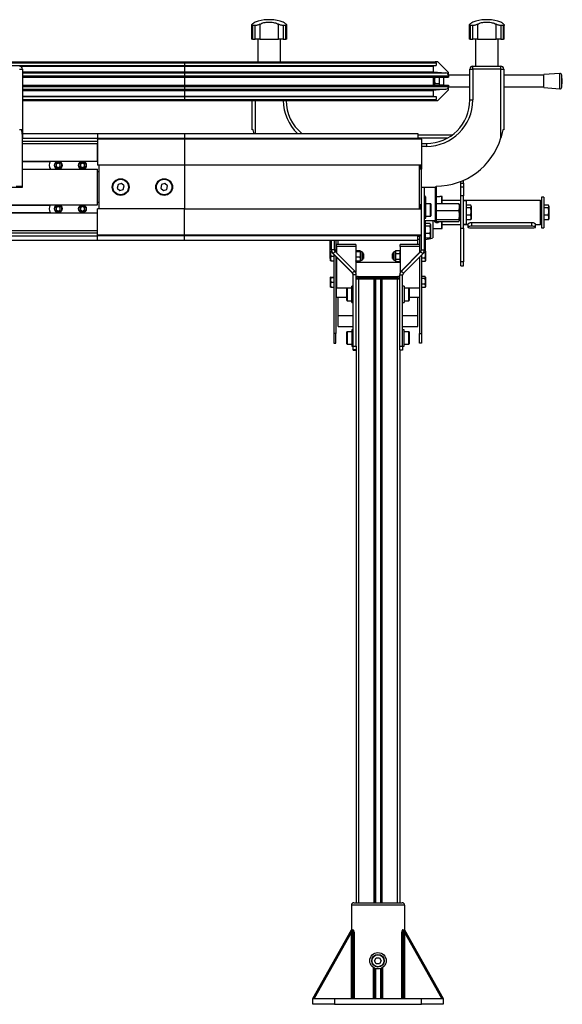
# Model space of a CAD drawing. Header units: millimetres. Extents: x 0 to 420, y 0 to 297.
# Tile 13 of 14: x 261 to 289, y 196 to 247. Entities that reach past the tile are written whole.
import ezdxf

# ---------------------------------------------------------------- set-up
doc = ezdxf.new("R2010")
doc.units = ezdxf.units.MM

msp = doc.modelspace()

# ---------------------------------------------------------------- linework, layer by layer
at = {"color": 7, "linetype": 'Continuous', "lineweight": 25}
for p, q in [((273.56579, 247.36829), (273.56579, 247.36658)), ((273.74107, 247.36829), (273.56579, 247.36829)), ((273.74107, 247.36658), (273.56579, 247.36658)), ((273.74107, 247.36658), (273.74107, 247.36829)), ((284.81579, 247.36829), (284.81579, 247.36658)), ((284.99107, 247.36829), (284.81579, 247.36829)), ((284.99107, 247.36658), (284.81579, 247.36658)), ((284.99107, 247.36658), (284.99107, 247.36829)), ((272.74718, 247.08979), (272.74718, 246.36829)), ((272.92691, 247.06685), (272.79448, 247.06685)), ((272.79448, 247.06685), (272.79448, 246.36829)), ((272.92691, 246.36829), (272.92691, 247.06685)), ((273.16721, 247.13442), (273.16721, 246.36829)), ((274.13965, 246.36829), (274.13965, 247.13442)), ((274.51238, 247.06685), (274.37994, 247.06685)), ((274.37994, 247.06685), (274.37994, 246.36829)), ((274.51238, 246.36829), (274.51238, 247.06685)), ((274.55968, 246.36829), (274.55968, 247.09019)), ((283.99718, 247.08979), (283.99718, 246.36829)), ((284.17691, 247.06685), (284.04448, 247.06685)), ((284.04448, 247.06685), (284.04448, 246.36829)), ((284.17691, 246.36829), (284.17691, 247.06685)), ((284.41721, 247.13442), (284.41721, 246.36829)), ((285.38965, 246.36829), (285.38965, 247.13442)), ((285.76238, 247.06685), (285.62994, 247.06685)), ((285.62994, 247.06685), (285.62994, 246.36829)), ((285.76238, 246.36829), (285.76238, 247.06685)), ((285.80968, 246.36829), (285.80968, 247.09019)), ((272.79448, 246.36829), (272.74718, 246.36829)), ((272.79448, 246.36829), (272.92691, 246.36829)), ((273.16721, 246.36829), (272.92691, 246.36829)), ((273.07135, 246.36829), (273.07135, 245.19329)), ((273.16721, 246.36829), (274.13965, 246.36829)), ((274.37994, 246.36829), (274.13965, 246.36829)), ((274.23551, 245.19329), (274.23551, 246.36829)), ((274.37994, 246.36829), (274.51238, 246.36829)), ((274.55968, 246.36829), (274.51238, 246.36829)), ((284.04448, 246.36829), (283.99718, 246.36829)), ((284.04448, 246.36829), (284.17691, 246.36829)), ((284.41721, 246.36829), (284.17691, 246.36829)), ((284.32135, 246.36829), (284.32135, 244.96829)), ((284.41721, 246.36829), (285.38965, 246.36829)), ((285.62994, 246.36829), (285.38965, 246.36829)), ((285.48551, 244.96829), (285.48551, 246.36829)), ((285.62994, 246.36829), (285.76238, 246.36829)), ((285.80968, 246.36829), (285.76238, 246.36829)), ((260.36051, 245.19329), (269.27843, 245.19329)), ((260.36051, 245.14329), (269.27843, 245.14329)), ((260.36051, 244.99329), (269.27843, 244.99329)), ((260.75343, 244.81829), (260.90343, 244.81829)), ((260.76567, 244.96779), (269.27843, 244.96779)), ((260.90343, 244.81829), (260.90343, 241.25464)), ((269.27843, 245.19329), (269.27843, 245.14329)), ((269.27843, 245.19329), (282.22843, 245.19329)), ((269.27843, 245.14329), (269.27843, 244.99329)), ((269.27843, 245.14329), (282.27843, 245.14329)), ((269.27843, 244.99329), (269.27843, 244.96779)), ((269.27843, 244.99329), (282.27843, 244.99329)), ((269.27843, 244.96779), (282.12843, 244.96779)), ((269.27843, 244.96779), (269.27843, 244.67328)), ((282.27843, 244.99329), (282.12843, 244.96779)), ((282.12843, 244.96779), (282.12843, 244.67328)), ((282.22843, 245.19329), (282.27843, 245.14329)), ((282.35772, 245.19329), (282.22843, 245.19329)), ((282.27843, 245.14329), (282.27843, 244.99329)), ((282.91378, 244.65794), (282.39307, 245.17865)), ((284.02843, 243.21829), (284.02843, 244.81829)), ((284.02843, 244.81829), (284.17843, 244.81829)), ((284.17843, 244.81829), (284.17843, 244.96829)), ((284.17843, 244.96829), (285.62843, 244.96829)), ((284.17843, 244.81829), (284.17843, 243.21829)), ((285.62843, 244.81829), (284.17843, 244.81829)), ((285.62843, 244.81829), (285.62843, 244.96829)), ((285.62843, 241.25464), (285.62843, 244.81829)), ((285.62843, 244.81829), (285.77843, 244.81829)), ((285.77843, 244.81829), (285.77843, 241.6788)), ((260.90343, 244.67328), (269.27843, 244.67328)), ((260.90343, 244.61527), (269.27843, 244.61527)), ((260.90343, 244.46584), (269.27843, 244.46584)), ((260.90343, 244.39829), (269.27843, 244.39829)), ((269.27843, 244.67328), (269.27843, 244.61527)), ((269.27843, 244.67328), (282.12843, 244.67328)), ((269.27843, 244.61527), (269.27843, 244.46584)), ((269.27843, 244.61527), (282.7915, 244.61527)), ((269.27843, 244.46584), (269.27843, 244.39829)), ((269.27843, 244.46584), (282.92843, 244.46584)), ((269.27843, 244.39829), (282.92843, 244.39829)), ((269.27843, 244.39829), (269.27843, 243.98829)), ((282.12843, 244.67328), (282.7915, 244.61527)), ((282.12843, 244.39829), (282.12843, 243.98829)), ((282.17843, 244.39829), (282.17843, 244.26329)), ((282.21409, 244.41556), (282.19676, 244.23997)), ((282.19676, 244.23997), (282.19676, 244.39829)), ((282.46343, 244.06438), (282.46343, 244.39829)), ((282.67843, 244.39329), (282.46343, 244.39329)), ((282.64843, 244.39329), (282.64843, 244.39829)), ((282.67843, 243.98829), (282.67843, 244.39829)), ((282.92843, 244.49329), (282.92843, 244.62258)), ((284.02843, 244.49329), (282.92843, 244.49329)), ((282.92843, 244.49329), (282.92843, 244.46584)), ((282.92843, 244.46584), (282.92843, 244.39829)), ((287.85638, 244.49329), (285.77843, 244.49329)), ((288.67558, 244.59329), (287.85638, 244.53079)), ((287.85638, 243.85579), (287.85638, 244.53079)), ((288.67558, 243.79329), (288.67558, 244.59329)), ((288.80638, 244.19329), (288.78289, 244.50119)), ((288.78289, 243.8854), (288.78289, 244.50119)), ((260.90343, 243.98829), (269.27843, 243.98829)), ((260.90343, 243.92074), (269.27843, 243.92074)), ((260.90343, 243.77131), (269.27843, 243.77131)), ((269.27843, 243.98829), (269.27843, 243.92074)), ((269.27843, 243.98829), (282.92843, 243.98829)), ((269.27843, 243.92074), (269.27843, 243.77131)), ((269.27843, 243.92074), (282.92843, 243.92074)), ((269.27843, 243.77131), (282.7915, 243.77131)), ((269.27843, 243.77131), (269.27843, 243.7133)), ((282.17843, 244.26329), (282.12843, 244.26329)), ((282.12843, 244.13829), (282.17843, 244.13829)), ((282.7915, 243.77131), (282.12843, 243.7133)), ((282.19676, 244.26329), (282.17843, 244.26329)), ((282.19676, 244.13829), (282.17843, 244.13829)), ((282.17843, 244.13829), (282.17843, 243.98829)), ((282.19676, 244.23997), (282.21409, 244.06438)), ((282.19676, 243.98829), (282.19676, 244.23997)), ((282.21409, 244.06438), (282.46343, 244.06438)), ((282.46343, 243.98829), (282.46343, 244.06438)), ((282.46343, 243.99329), (282.67843, 243.99329)), ((282.64843, 243.98829), (282.64843, 243.99329)), ((282.92843, 243.98829), (282.92843, 243.92074)), ((282.92843, 243.92074), (282.92843, 243.89329)), ((282.92843, 243.89329), (284.02843, 243.89329)), ((282.92843, 243.764), (282.92843, 243.89329)), ((285.77843, 243.89329), (287.85638, 243.89329)), ((287.85638, 243.85579), (288.67558, 243.79329)), ((288.78289, 243.8854), (288.80638, 244.19329)), ((260.90343, 243.7133), (269.27843, 243.7133)), ((260.90343, 243.41879), (269.27843, 243.41879)), ((260.90343, 243.39329), (269.27843, 243.39329)), ((269.27843, 243.7133), (282.12843, 243.7133)), ((269.27843, 243.7133), (269.27843, 243.41879)), ((269.27843, 243.41879), (269.27843, 243.39329)), ((269.27843, 243.41879), (282.12843, 243.41879)), ((269.27843, 243.39329), (269.27843, 243.24329)), ((269.27843, 243.39329), (282.27843, 243.39329)), ((282.12843, 243.7133), (282.12843, 243.41879)), ((282.12843, 243.41879), (282.27843, 243.39329)), ((282.27843, 243.39329), (282.27843, 243.24329)), ((282.39307, 243.20794), (282.91378, 243.72865)), ((260.90343, 243.24329), (269.27843, 243.24329)), ((260.90343, 243.19329), (269.27843, 243.19329)), ((269.27843, 243.24329), (269.27843, 243.19329)), ((269.27843, 243.24329), (282.27843, 243.24329)), ((269.27843, 243.19329), (282.22843, 243.19329)), ((272.77843, 241.6788), (272.77843, 243.19329)), ((272.92843, 243.19329), (272.92843, 241.48329)), ((282.27843, 243.24329), (282.22843, 243.19329)), ((282.22843, 243.19329), (282.35772, 243.19329)), ((284.02843, 243.21829), (284.17843, 243.21829)), ((260.86523, 241.6788), (260.75343, 241.6788)), ((260.90343, 241.48329), (264.77843, 241.48329)), ((260.90343, 238.76829), (260.90343, 241.25464)), ((260.90343, 241.24329), (264.77843, 241.24329)), ((264.77843, 241.48329), (264.77843, 241.24329)), ((264.77843, 241.48329), (269.27843, 241.48329)), ((264.77843, 241.24329), (269.27843, 241.24329)), ((264.77843, 241.19329), (264.77843, 241.24329)), ((269.27843, 241.48329), (269.27843, 241.24329)), ((269.27843, 241.48329), (281.34093, 241.48329)), ((269.27843, 241.19329), (269.27843, 241.24329)), ((269.27843, 241.24329), (281.47843, 241.24329)), ((272.82843, 241.6788), (272.77843, 241.6788)), ((281.34093, 241.48329), (281.34093, 241.24329)), ((283.10865, 241.40363), (281.34093, 241.40363)), ((282.87075, 241.25123), (281.34093, 241.25123)), ((281.52843, 241.19329), (281.47843, 241.24329)), ((285.77843, 241.6788), (285.72843, 241.6788)), ((260.90343, 241.09329), (264.77843, 241.09329)), ((260.90343, 240.96829), (264.77843, 240.96829)), ((269.27843, 241.19329), (264.77843, 241.19329)), ((264.77843, 241.19329), (264.77843, 239.84329)), ((264.77843, 240.05079), (264.77843, 240.96829)), ((269.27843, 241.19329), (269.27843, 239.84329)), ((281.52843, 241.19329), (269.27843, 241.19329)), ((281.52843, 241.19329), (281.52843, 239.84329)), ((281.52843, 240.96829), (281.77843, 240.96829)), ((281.77843, 240.81829), (281.52843, 240.81829)), ((281.77843, 240.96829), (281.77843, 240.81829)), ((260.90343, 240.05079), (264.77843, 240.05079)), ((260.90343, 240.03829), (262.34343, 240.03829)), ((262.75343, 239.95876), (262.65343, 239.90103)), ((262.65343, 239.90103), (262.65343, 239.78556)), ((262.65343, 239.78556), (262.75343, 239.72782)), ((262.85343, 239.90103), (262.75343, 239.95876)), ((262.75343, 239.72782), (262.85343, 239.78556)), ((262.85343, 239.78556), (262.85343, 239.90103)), ((264.00343, 239.95876), (263.90343, 239.90103)), ((263.90343, 239.90103), (263.90343, 239.78556)), ((263.90343, 239.78556), (264.00343, 239.72782)), ((264.10343, 239.90103), (264.00343, 239.95876)), ((264.00343, 239.72782), (264.10343, 239.78556)), ((264.10343, 239.78556), (264.10343, 239.90103)), ((269.27843, 239.84329), (264.77843, 239.84329)), ((264.85343, 239.84329), (264.85343, 237.59329)), ((281.52843, 239.84329), (269.27843, 239.84329)), ((269.27843, 239.84329), (269.27843, 237.59329)), ((281.41343, 239.84329), (281.41343, 237.59329)), ((281.43676, 239.71473), (281.43676, 239.84329)), ((281.43676, 239.64329), (281.43676, 239.71473)), ((281.46343, 239.84329), (281.46343, 239.73188)), ((281.46343, 239.73188), (281.46343, 239.66996)), ((281.52843, 239.84329), (281.52843, 239.63579)), ((260.90343, 239.64829), (262.34343, 239.64829)), ((260.90343, 239.63579), (264.77843, 239.63579)), ((264.77843, 237.80079), (264.77843, 239.63579)), ((264.77843, 239.51829), (264.85343, 239.51829)), ((281.41343, 239.64329), (281.43676, 239.64329)), ((281.52843, 239.63579), (281.41343, 239.63579)), ((281.41343, 239.31829), (281.42641, 239.31829)), ((281.42843, 238.13829), (281.42843, 239.29829)), ((281.43676, 239.64329), (281.46343, 239.66996)), ((281.52843, 237.80079), (281.52843, 239.63579)), ((258.65343, 238.71829), (260.90343, 238.71829)), ((260.57843, 238.76829), (260.90343, 238.76829)), ((260.90343, 238.71829), (260.90343, 238.76829)), ((265.84309, 238.84406), (265.80184, 238.66397)), ((266.01968, 238.89838), (265.84309, 238.84406)), ((266.15501, 238.77261), (266.01968, 238.89838)), ((266.11376, 238.59252), (266.15501, 238.77261)), ((268.09309, 238.84406), (268.05184, 238.66397)), ((268.26968, 238.89838), (268.09309, 238.84406)), ((268.40501, 238.77261), (268.26968, 238.89838)), ((268.36376, 238.59252), (268.40501, 238.77261)), ((281.41343, 239.02829), (281.42843, 239.02829)), ((281.42843, 238.78893), (281.41343, 238.78668)), ((281.52843, 238.71829), (282.27843, 238.71829)), ((281.67843, 235.47361), (281.67843, 238.71829)), ((282.25343, 236.99329), (282.25343, 238.71829)), ((282.27843, 238.71829), (282.27843, 238.76829)), ((282.27843, 238.71829), (282.27843, 236.99329)), ((283.55343, 238.92598), (283.55343, 239.00879)), ((283.55343, 238.92598), (283.70343, 238.92598)), ((283.55343, 238.71039), (283.55343, 238.92598)), ((283.70343, 238.71039), (283.55343, 238.71039)), ((283.55343, 238.26506), (283.55343, 238.71039)), ((283.70343, 238.92598), (283.70343, 239.07152)), ((283.70343, 238.92598), (283.70343, 238.71039)), ((283.70343, 238.71039), (283.70343, 238.26506)), ((265.80184, 238.66397), (265.93718, 238.5382)), ((265.93718, 238.5382), (266.11376, 238.59252)), ((268.05184, 238.66397), (268.18718, 238.5382)), ((268.18718, 238.5382), (268.36376, 238.59252)), ((281.71435, 238.24503), (281.67843, 238.24503)), ((281.71435, 238.17782), (281.67843, 238.17782)), ((281.72843, 238.21142), (281.71435, 238.24503)), ((281.71435, 238.17782), (281.72843, 238.21142)), ((281.72843, 238.21829), (281.72548, 238.2264)), ((281.72843, 238.21829), (281.72843, 238.21142)), ((281.72843, 238.21142), (281.72843, 238.03945)), ((282.56176, 238.23487), (282.47621, 238.23487)), ((282.56176, 238.23487), (282.56176, 238.13415)), ((282.60343, 238.09753), (282.60343, 238.19321)), ((283.70343, 238.26506), (283.55343, 238.26506)), ((283.55343, 236.59215), (283.55343, 238.26506)), ((283.70343, 236.59215), (283.70343, 238.26506)), ((287.84767, 238.20329), (287.72267, 238.20329)), ((287.72267, 238.20329), (287.72267, 236.60329)), ((287.84767, 238.20329), (287.84767, 236.60329)), ((255.9219, 237.80079), (264.77843, 237.80079)), ((255.92197, 237.78829), (262.34343, 237.78829)), ((262.75343, 237.70876), (262.65343, 237.65103)), ((262.85343, 237.65103), (262.75343, 237.70876)), ((264.00343, 237.70876), (263.90343, 237.65103)), ((264.10343, 237.65103), (264.00343, 237.70876)), ((264.85343, 237.91829), (264.77843, 237.91829)), ((281.42641, 238.11829), (281.41343, 238.11829)), ((281.41343, 237.80079), (281.52843, 237.80079)), ((281.43676, 237.79329), (281.41343, 237.79329)), ((281.42843, 237.80079), (281.42843, 237.79329)), ((281.46343, 237.76663), (281.43676, 237.79329)), ((281.47676, 237.79329), (281.43676, 237.79329)), ((281.43676, 237.59329), (281.43676, 237.79329)), ((281.46343, 237.76663), (281.46343, 237.59329)), ((281.52843, 237.7341), (281.46343, 237.7341)), ((281.50343, 237.76663), (281.47676, 237.79329)), ((281.47676, 237.7341), (281.47676, 237.79329)), ((281.50343, 237.76663), (281.50343, 237.7341)), ((281.52843, 237.59329), (281.52843, 237.80079)), ((281.75843, 237.9591), (281.67843, 237.9591)), ((281.72176, 237.9591), (281.72843, 238.03945)), ((281.72843, 238.03945), (281.72843, 237.9591)), ((281.75843, 237.41967), (281.75843, 237.9591)), ((281.99343, 237.8591), (281.75843, 237.8591)), ((281.99343, 237.6966), (281.99343, 237.8591)), ((281.99343, 237.2091), (281.99343, 237.6966)), ((282.00843, 237.8441), (282.00843, 237.6891)), ((282.00843, 237.6891), (282.00843, 237.2241)), ((282.27843, 237.68961), (282.30236, 237.87094)), ((282.28209, 237.83836), (282.27843, 237.82829)), ((282.30236, 237.50827), (282.27843, 237.68961)), ((282.30236, 237.87094), (283.4545, 237.87094)), ((282.56176, 238.13415), (282.56176, 237.87094)), ((282.60343, 237.87094), (282.60343, 238.09753)), ((283.55343, 238.02829), (282.60343, 238.02829)), ((283.4545, 237.87094), (283.47843, 237.68961)), ((283.47843, 237.68961), (283.4545, 237.50827)), ((283.47843, 237.82829), (283.47476, 237.83836)), ((283.47843, 237.82829), (283.47843, 237.68961)), ((283.55343, 237.70329), (283.47843, 237.70329)), ((283.47843, 237.68961), (283.47843, 237.27445)), ((287.67267, 238.02829), (283.70343, 238.02829)), ((283.82843, 238.00329), (283.70343, 238.00329)), ((283.82843, 238.00329), (283.82843, 236.80329)), ((284.07633, 237.78326), (283.82843, 237.78326)), ((284.0951, 237.73663), (284.08663, 237.7599)), ((284.0951, 237.73663), (284.0951, 237.71487)), ((284.0951, 237.71487), (284.0951, 237.45651)), ((287.72267, 237.97829), (287.67267, 238.02829)), ((287.67267, 236.77829), (287.67267, 238.02829)), ((288.09557, 237.78326), (287.84767, 237.78326)), ((288.11433, 237.73663), (288.10587, 237.7599)), ((288.11433, 237.73663), (288.11433, 237.71487)), ((288.11433, 237.71487), (288.11433, 237.45651)), ((255.92438, 237.39829), (262.34343, 237.39829)), ((255.92445, 237.38579), (264.77843, 237.38579)), ((262.65343, 237.65103), (262.65343, 237.53556)), ((262.65343, 237.53556), (262.75343, 237.47782)), ((262.75343, 237.47782), (262.85343, 237.53556)), ((262.85343, 237.53556), (262.85343, 237.65103)), ((263.90343, 237.65103), (263.90343, 237.53556)), ((263.90343, 237.53556), (264.00343, 237.47782)), ((264.00343, 237.47782), (264.10343, 237.53556)), ((264.10343, 237.53556), (264.10343, 237.65103)), ((264.77843, 236.24329), (264.77843, 237.59329)), ((269.27843, 237.59329), (264.77843, 237.59329)), ((264.77843, 236.46829), (264.77843, 237.38579)), ((269.27843, 236.24329), (269.27843, 237.59329)), ((269.27843, 237.59329), (281.52843, 237.59329)), ((281.52843, 236.24329), (281.52843, 237.59329)), ((281.75843, 237.1091), (281.75843, 237.41967)), ((281.75843, 237.2091), (281.99343, 237.2091)), ((282.27843, 237.27445), (282.30236, 237.50827)), ((282.30236, 237.04062), (282.27843, 237.27445)), ((282.30236, 237.50827), (283.4545, 237.50827)), ((283.4545, 237.50827), (283.47843, 237.27445)), ((283.47843, 237.27445), (283.4545, 237.04062)), ((283.47843, 237.27445), (283.47843, 236.98813)), ((284.07633, 237.64649), (283.82843, 237.64649)), ((284.07633, 237.26653), (283.82843, 237.26653)), ((284.0951, 237.45651), (284.07633, 237.64649)), ((284.07633, 237.26653), (284.0951, 237.45651)), ((284.0951, 237.14493), (284.07633, 237.26653)), ((284.0951, 237.45651), (284.0951, 237.14493)), ((288.09557, 237.64649), (287.84767, 237.64649)), ((288.09557, 237.26653), (287.84767, 237.26653)), ((288.11433, 237.45651), (288.09557, 237.64649)), ((288.09557, 237.26653), (288.11433, 237.45651)), ((288.11433, 237.14493), (288.09557, 237.26653)), ((288.11433, 237.45651), (288.11433, 237.14493)), ((281.67843, 237.1091), (281.75843, 237.1091)), ((281.67843, 236.99329), (282.25343, 236.99329)), ((282.25343, 236.96829), (281.67843, 236.96829)), ((281.72843, 235.42318), (281.72843, 236.96829)), ((281.97633, 236.83332), (281.72843, 236.83332)), ((281.97633, 236.69619), (281.72843, 236.69619)), ((281.9951, 236.76475), (281.97633, 236.83332)), ((281.97633, 236.69619), (281.9951, 236.76475)), ((281.9951, 236.78663), (281.98611, 236.81132)), ((281.9951, 236.78663), (281.9951, 236.76475)), ((281.9951, 236.76475), (281.9951, 236.50618)), ((282.11304, 236.96829), (282.11304, 236.08984)), ((282.25343, 236.99329), (282.25343, 236.96829)), ((282.25343, 236.99329), (282.27843, 236.99329)), ((282.25343, 236.96829), (282.27843, 236.99329)), ((282.27843, 236.99329), (282.27843, 236.98813)), ((282.27843, 236.98813), (282.27843, 236.97829)), ((282.27843, 236.97829), (282.28209, 236.96822)), ((282.30236, 237.04062), (283.4545, 237.04062)), ((282.30236, 236.93564), (283.4545, 236.93564)), ((282.56176, 236.93564), (282.56176, 236.57171)), ((282.60343, 236.61338), (282.60343, 236.93564)), ((282.60343, 236.77829), (283.55343, 236.77829)), ((283.47476, 236.96822), (283.47843, 236.97829)), ((283.47843, 237.10329), (283.55343, 237.10329)), ((283.47843, 236.98813), (283.47843, 236.97829)), ((283.70343, 236.80329), (283.82843, 236.80329)), ((283.70343, 236.77829), (283.92267, 236.77829)), ((284.07633, 237.02333), (283.82843, 237.02333)), ((283.92267, 236.79554), (283.92267, 236.64967)), ((284.07633, 237.02333), (284.0951, 237.14493)), ((284.08663, 237.04669), (284.0951, 237.06996)), ((284.0951, 237.14493), (284.0951, 237.06996)), ((287.22267, 236.87415), (284.12267, 236.87415)), ((284.12267, 236.69633), (284.12267, 236.87415)), ((287.22267, 236.69633), (284.12267, 236.69633)), ((287.22267, 236.69633), (287.22267, 236.87415)), ((287.42267, 236.64967), (287.42267, 236.79554)), ((287.42267, 236.77829), (287.67267, 236.77829)), ((287.67267, 236.77829), (287.72267, 236.82829)), ((288.09557, 237.02333), (287.84767, 237.02333)), ((288.09557, 237.02333), (288.11433, 237.14493)), ((288.10587, 237.04669), (288.11433, 237.06996)), ((288.11433, 237.14493), (288.11433, 237.06996)), ((255.93011, 236.46829), (264.77843, 236.46829)), ((255.93088, 236.34329), (264.77843, 236.34329)), ((255.9318, 236.19329), (264.77843, 236.19329)), ((264.77843, 236.24329), (269.27843, 236.24329)), ((264.77843, 236.19329), (264.77843, 236.24329)), ((269.27843, 236.19329), (264.77843, 236.19329)), ((264.77843, 235.95329), (264.77843, 236.19329)), ((269.27843, 236.24329), (269.27843, 236.19329)), ((269.27843, 236.24329), (281.52843, 236.24329)), ((281.47843, 236.19329), (269.27843, 236.19329)), ((269.27843, 235.95329), (269.27843, 236.19329)), ((281.34093, 235.95329), (281.34093, 236.19329)), ((281.34093, 236.17829), (281.42843, 236.17829)), ((281.42843, 236.19329), (281.42843, 235.32535)), ((281.52843, 236.24329), (281.47843, 236.19329)), ((281.52843, 235.47361), (281.52843, 236.24329)), ((281.97633, 236.31617), (281.72843, 236.31617)), ((281.9951, 236.19472), (281.97633, 236.31617)), ((281.97633, 236.07327), (281.9951, 236.19472)), ((281.9951, 236.50618), (281.9951, 236.19472)), ((281.9951, 236.19472), (281.9951, 236.11996)), ((282.11304, 236.57171), (282.56176, 236.57171)), ((283.55343, 236.59215), (283.70343, 236.59215)), ((283.55343, 234.85397), (283.55343, 236.59215)), ((283.70343, 236.59215), (283.70343, 234.85397)), ((284.12267, 236.60302), (287.22267, 236.60302)), ((287.72267, 236.60329), (287.84767, 236.60329)), ((264.77843, 235.95329), (255.93328, 235.95329)), ((269.27843, 235.95329), (264.77843, 235.95329)), ((281.34093, 235.95329), (269.27843, 235.95329)), ((276.79767, 235.95329), (276.79767, 235.34769)), ((276.87843, 235.48748), (276.87843, 235.95329)), ((277.02843, 235.48748), (277.02843, 235.95329)), ((277.09767, 235.95329), (277.09767, 235.35611)), ((278.12843, 235.7521), (277.12843, 235.7521)), ((277.12843, 235.6521), (277.12843, 235.7521)), ((278.12843, 235.6521), (277.12843, 235.6521)), ((277.12843, 235.6521), (277.12843, 235.32535)), ((277.21593, 235.7521), (277.21593, 235.95329)), ((278.12843, 235.7521), (278.12843, 235.6521)), ((278.12843, 235.6521), (278.12843, 234.296)), ((281.42843, 235.7521), (280.42843, 235.7521)), ((280.42843, 235.6521), (280.42843, 235.7521)), ((281.42843, 235.6521), (280.42843, 235.6521)), ((280.42843, 235.6521), (280.42843, 234.296)), ((281.34093, 235.7521), (281.34093, 235.95329)), ((281.42843, 235.6521), (281.42843, 235.32535)), ((281.97633, 236.07327), (281.72843, 236.07327)), ((281.98269, 236.09651), (281.97633, 236.07327)), ((281.98611, 236.09526), (281.9951, 236.11996)), ((276.79767, 235.34769), (276.79767, 235.02829)), ((276.82847, 235.4034), (276.82843, 235.40329)), ((276.82843, 235.27178), (276.82843, 235.40318)), ((276.84251, 235.39887), (276.82843, 235.27178)), ((276.82843, 235.27178), (276.84251, 235.14468)), ((276.82843, 235.02189), (276.82843, 235.27178)), ((276.84251, 235.14468), (276.82843, 235.02189)), ((276.84251, 235.39887), (276.88789, 235.39887)), ((276.84251, 235.14468), (276.99767, 235.14468)), ((276.87843, 235.48748), (277.02843, 235.48748)), ((276.87843, 235.47361), (276.87843, 235.48748)), ((277.07236, 235.38141), (276.9663, 235.27535)), ((277.95949, 234.28217), (276.9663, 235.27535)), ((276.9663, 235.26148), (276.9663, 235.27535)), ((277.95949, 234.2683), (276.9663, 235.26148)), ((276.99767, 235.23011), (276.99767, 231.15329)), ((278.06556, 234.38823), (277.07236, 235.38141)), ((277.09767, 235.13011), (277.09767, 231.15329)), ((278.14251, 235.42681), (278.12843, 235.3984)), ((278.12843, 235.3984), (278.14251, 235.37)), ((278.36435, 235.42681), (278.14251, 235.42681)), ((278.36435, 235.37), (278.14251, 235.37)), ((278.37843, 235.3984), (278.36435, 235.42681)), ((278.36435, 235.37), (278.37843, 235.3984)), ((278.47845, 235.34555), (278.37843, 235.40329)), ((278.37843, 235.3984), (278.37843, 235.23325)), ((278.37843, 235.23325), (278.37843, 234.98813)), ((278.47845, 235.21478), (278.47845, 235.34555)), ((278.47845, 234.96104), (278.47845, 235.21478)), ((278.51243, 235.00329), (278.51243, 235.30329)), ((278.52843, 235.27329), (278.51243, 235.28929)), ((278.52843, 235.27329), (278.52843, 235.03329)), ((280.04443, 235.28929), (280.02843, 235.27329)), ((280.02843, 235.03329), (280.02843, 235.27329)), ((280.04443, 235.30329), (280.04443, 235.00329)), ((280.17843, 235.40329), (280.07841, 235.34555)), ((280.07841, 235.34555), (280.07841, 235.142)), ((280.07841, 235.142), (280.07841, 234.96104)), ((280.19251, 235.44147), (280.17843, 235.36208)), ((280.18941, 235.43347), (280.17843, 235.40329)), ((280.17843, 235.36208), (280.17843, 235.40329)), ((280.17843, 235.36208), (280.19251, 235.2827)), ((280.17843, 235.13861), (280.17843, 235.36208)), ((280.17843, 234.92982), (280.17843, 235.13861)), ((280.19067, 235.43301), (280.19251, 235.44147)), ((280.19251, 235.44147), (280.41435, 235.44147)), ((280.19251, 235.2827), (280.41435, 235.2827)), ((280.42843, 235.36208), (280.41435, 235.44147)), ((280.41435, 235.44147), (280.41619, 235.43301)), ((280.41435, 235.2827), (280.42843, 235.36208)), ((280.42843, 235.40329), (280.41745, 235.43347)), ((280.4913, 234.38823), (281.48449, 235.38141)), ((280.4913, 234.37437), (281.48449, 235.36755)), ((280.59736, 234.2683), (281.59056, 235.26148)), ((281.48449, 235.36755), (281.48449, 235.38141)), ((281.59056, 235.26148), (281.48449, 235.36755)), ((281.52843, 235.47361), (281.67843, 235.47361)), ((281.52843, 235.19935), (281.52843, 231.15329)), ((281.71435, 235.33569), (281.64485, 235.33569)), ((281.71435, 235.43826), (281.67634, 235.43826)), ((281.72843, 235.19321), (281.71435, 235.33569)), ((281.71435, 235.05072), (281.72843, 235.19321)), ((281.72843, 235.40329), (281.72208, 235.42074)), ((281.72843, 235.40329), (281.72843, 235.38698)), ((281.72843, 235.38698), (281.72843, 235.19321)), ((281.72843, 235.19321), (281.72843, 234.95952)), ((276.79767, 235.02829), (276.82843, 235.02829)), ((276.82843, 235.02189), (276.84251, 234.8991)), ((276.82843, 234.9034), (276.82843, 235.02189)), ((276.82843, 234.90329), (276.82847, 234.90318)), ((276.84251, 234.8991), (276.99767, 234.8991)), ((277.09767, 235.00329), (277.12843, 235.00329)), ((277.12843, 235.09935), (277.12843, 233.50329)), ((278.14251, 235.09649), (278.12843, 234.98813)), ((278.12843, 234.98813), (278.14251, 234.87978)), ((278.14251, 234.87978), (278.12843, 234.90818)), ((278.12843, 234.84256), (280.42843, 234.84256)), ((278.36435, 235.09649), (278.14251, 235.09649)), ((278.36435, 234.87978), (278.14251, 234.87978)), ((278.37843, 234.98813), (278.36435, 235.09649)), ((278.36435, 234.87978), (278.37843, 234.98813)), ((278.37843, 234.90818), (278.36435, 234.87978)), ((278.37843, 234.98813), (278.37843, 234.90329)), ((278.37843, 234.90329), (278.47845, 234.96104)), ((278.51243, 235.01729), (278.52843, 235.03329)), ((280.02843, 235.03329), (280.04443, 235.01729)), ((280.07841, 234.96104), (280.17843, 234.90329)), ((280.19251, 234.99452), (280.17843, 234.92982)), ((280.17843, 234.90329), (280.17843, 234.92982)), ((280.17843, 234.92982), (280.19251, 234.86512)), ((280.17843, 234.90329), (280.18941, 234.87312)), ((280.19251, 234.99452), (280.41435, 234.99452)), ((280.19251, 234.86512), (280.41435, 234.86512)), ((280.42843, 234.92982), (280.41435, 234.99452)), ((280.41435, 234.86512), (280.42843, 234.92982)), ((280.41745, 234.87312), (280.42843, 234.90329)), ((281.42843, 235.09935), (281.42843, 231.15329)), ((281.42843, 235.09935), (281.42843, 233.50329)), ((281.71435, 235.05072), (281.52843, 235.05072)), ((281.71435, 234.86832), (281.52843, 234.86832)), ((281.72843, 234.95952), (281.71435, 235.05072)), ((281.71435, 234.86832), (281.72843, 234.95952)), ((281.72208, 234.88584), (281.72843, 234.90329)), ((281.72843, 234.95952), (281.72843, 234.90329)), ((283.70343, 234.85397), (283.55343, 234.85397)), ((283.55343, 234.65329), (283.55343, 234.85397)), ((283.55343, 234.65329), (283.70343, 234.65329)), ((283.70343, 234.65329), (283.70343, 234.85397)), ((277.95949, 234.28217), (278.06556, 234.38823)), ((277.95949, 234.2683), (277.95949, 234.28217)), ((278.15343, 234.17611), (278.00343, 234.17611)), ((278.00343, 230.50044), (278.00343, 234.17611)), ((278.15343, 230.50044), (278.15343, 234.17611)), ((278.25343, 234.10251), (278.27843, 234.10251)), ((278.27843, 234.00251), (278.27843, 234.10251)), ((278.27843, 234.10251), (280.27843, 234.10251)), ((280.27843, 234.00251), (280.27843, 234.10251)), ((280.27843, 234.10251), (280.30343, 234.10251)), ((280.40343, 234.16224), (280.40343, 234.17611)), ((280.55343, 234.16224), (280.40343, 234.16224)), ((280.40343, 230.48657), (280.40343, 234.16224)), ((280.4913, 234.37437), (280.4913, 234.38823)), ((280.4913, 234.37437), (280.59736, 234.2683)), ((280.55343, 230.48657), (280.55343, 234.16224)), ((276.82843, 233.9347), (276.84251, 234.05749)), ((276.82847, 234.0534), (276.82843, 234.05329)), ((276.82843, 233.92178), (276.82843, 234.05318)), ((276.84251, 234.04887), (276.82843, 233.92178)), ((276.82843, 233.92178), (276.84251, 233.79468)), ((276.82843, 233.67189), (276.82843, 233.92178)), ((276.84251, 233.79468), (276.82843, 233.67189)), ((276.82843, 233.67189), (276.84251, 233.5491)), ((276.82843, 233.5534), (276.82843, 233.67189)), ((276.84251, 234.05749), (276.99767, 234.05749)), ((276.84251, 234.04887), (276.99767, 234.04887)), ((276.84251, 233.79468), (276.99767, 233.79468)), ((277.12843, 233.95329), (277.09767, 233.95329)), ((277.09767, 233.65329), (277.12843, 233.65329)), ((278.00343, 233.59346), (277.92343, 233.59346)), ((277.92343, 232.74346), (277.92343, 233.59346)), ((278.17475, 234.06424), (278.15343, 234.06424)), ((278.161, 234.04068), (278.15343, 234.04068)), ((278.27843, 234.00251), (278.15343, 234.00251)), ((278.27843, 233.97751), (278.15343, 233.97751)), ((278.15343, 233.97751), (278.27843, 233.97751)), ((280.27843, 234.00251), (278.27843, 234.00251)), ((278.27843, 234.00251), (278.27843, 233.97751)), ((278.27843, 233.97751), (280.27843, 233.97751)), ((278.27843, 233.97751), (279.07093, 233.97751)), ((278.27843, 233.97751), (278.27843, 201.72751)), ((279.07093, 233.97751), (279.07093, 201.72751)), ((279.12513, 233.97751), (279.12513, 201.72751)), ((279.15383, 233.97751), (279.15383, 201.72751)), ((279.40302, 233.97751), (279.40302, 201.72751)), ((279.43173, 233.97751), (279.43173, 201.72751)), ((279.48593, 233.97751), (279.48593, 201.72751)), ((279.48593, 233.97751), (280.27843, 233.97751)), ((280.27843, 233.97751), (280.27843, 234.00251)), ((280.40343, 234.00251), (280.27843, 234.00251)), ((280.40343, 233.97751), (280.27843, 233.97751)), ((280.27843, 233.97751), (280.40343, 233.97751)), ((280.27843, 233.97751), (280.27843, 201.72751)), ((280.34932, 234.09136), (280.40343, 234.09136)), ((280.63343, 233.59346), (280.55343, 233.59346)), ((280.63343, 233.59346), (280.63343, 232.74346)), ((281.71435, 234.08826), (281.52843, 234.08826)), ((281.71435, 233.98569), (281.52843, 233.98569)), ((281.71435, 233.70072), (281.52843, 233.70072)), ((281.72843, 233.84321), (281.71435, 233.98569)), ((281.71435, 233.70072), (281.72843, 233.84321)), ((281.72843, 233.60952), (281.71435, 233.70072)), ((281.71435, 233.51832), (281.72843, 233.60952)), ((281.72843, 234.05329), (281.72208, 234.07074)), ((281.72843, 234.05329), (281.72843, 234.03698)), ((281.72843, 234.03698), (281.72843, 233.84321)), ((281.72843, 233.84321), (281.72843, 233.60952)), ((281.72843, 233.60952), (281.72843, 233.55329)), ((276.82843, 233.55329), (276.82847, 233.55318)), ((276.84251, 233.5491), (276.99767, 233.5491)), ((277.12843, 233.00329), (277.12843, 233.50329)), ((277.12843, 233.50329), (277.92343, 233.50329)), ((277.67343, 232.85846), (277.67343, 233.47846)), ((277.92343, 233.49346), (277.68843, 233.49346)), ((277.68843, 233.49346), (277.68843, 232.84346)), ((280.63343, 233.50329), (281.42843, 233.50329)), ((280.86843, 233.49346), (280.63343, 233.49346)), ((280.86843, 233.13349), (280.86843, 233.49346)), ((280.86843, 232.84346), (280.86843, 233.13349)), ((280.88343, 233.47846), (280.88343, 233.13511)), ((280.88343, 233.13511), (280.88343, 232.85846)), ((281.71435, 233.51832), (281.52843, 233.51832)), ((281.72208, 233.53584), (281.72843, 233.55329)), ((277.67343, 233.00329), (277.12843, 233.00329)), ((277.21593, 232.08746), (277.21593, 233.00329)), ((277.68843, 232.84346), (277.92343, 232.84346)), ((277.92343, 232.74346), (278.00343, 232.74346)), ((280.55343, 232.74346), (280.63343, 232.74346)), ((280.63343, 232.84346), (280.86843, 232.84346)), ((281.42843, 233.00329), (280.88343, 233.00329)), ((281.34093, 232.08746), (281.34093, 233.00329)), ((277.21593, 231.50329), (277.21593, 232.08746)), ((277.21593, 232.08746), (278.00343, 232.08746)), ((280.55343, 232.08746), (281.34093, 232.08746)), ((281.34093, 231.50329), (281.34093, 232.08746)), ((277.09767, 231.15329), (276.99767, 231.15329)), ((276.99767, 231.15329), (276.99767, 230.65329)), ((277.09767, 230.65329), (277.09767, 231.15329)), ((277.21593, 231.50329), (278.00343, 231.50329)), ((277.67343, 230.6085), (277.67343, 231.2285)), ((277.92343, 231.2435), (277.68843, 231.2435)), ((277.68843, 231.2435), (277.68843, 230.5935)), ((278.00343, 231.3435), (277.92343, 231.3435)), ((277.92343, 231.3435), (277.92343, 230.4935)), ((280.55343, 231.50329), (281.34093, 231.50329)), ((280.63343, 231.3435), (280.55343, 231.3435)), ((280.63343, 230.80407), (280.63343, 231.3435)), ((280.86843, 231.2435), (280.63343, 231.2435)), ((280.86843, 230.88354), (280.86843, 231.2435)), ((280.88343, 231.2285), (280.88343, 230.88515)), ((281.42843, 231.15329), (281.52843, 231.15329)), ((281.42843, 230.65329), (281.42843, 231.15329)), ((281.52843, 231.15329), (281.52843, 230.65329)), ((276.99767, 230.65329), (277.09767, 230.65329)), ((277.68843, 230.5935), (277.92343, 230.5935)), ((280.63343, 230.4935), (280.63343, 230.80407)), ((280.63343, 230.5935), (280.86843, 230.5935)), ((280.86843, 230.5935), (280.86843, 230.88354)), ((280.88343, 230.88515), (280.88343, 230.6085)), ((281.52843, 230.65329), (281.42843, 230.65329)), ((277.92343, 230.4935), (278.00343, 230.4935)), ((278.00343, 230.50044), (278.15343, 230.50044)), ((278.00343, 230.29921), (278.00343, 230.50044)), ((278.15343, 230.29921), (278.00343, 230.29921)), ((278.00343, 230.28781), (278.00343, 230.29921)), ((278.00343, 230.28781), (278.15343, 230.28781)), ((278.15343, 230.50044), (278.15343, 230.31431)), ((278.15343, 230.31431), (278.15343, 201.72751)), ((280.40343, 230.48657), (280.55343, 230.48657)), ((280.40343, 230.30191), (280.40343, 230.48657)), ((280.40343, 230.30191), (280.40343, 201.72751)), ((280.55343, 230.28781), (280.40343, 230.28781)), ((280.55343, 230.4935), (280.63343, 230.4935)), ((280.55343, 230.48657), (280.55343, 230.28781)), ((277.90343, 201.60251), (277.90343, 200.20527)), ((280.65343, 201.60251), (277.90343, 201.60251)), ((278.02843, 201.72751), (280.52843, 201.72751)), ((280.65343, 201.60251), (280.65343, 200.20527)), ((275.90343, 196.77751), (277.90343, 200.32751)), ((277.90343, 200.20527), (275.9723, 196.77751)), ((277.90343, 196.77751), (277.90343, 200.20527)), ((277.96343, 200.32751), (277.96343, 196.77751)), ((277.96343, 200.32751), (277.99343, 200.32751)), ((277.99343, 196.77751), (277.99343, 200.32751)), ((278.05343, 200.20527), (278.05343, 196.77751)), ((280.50343, 196.77751), (280.50343, 200.20527)), ((280.56343, 200.32751), (280.56343, 196.77751)), ((280.56343, 200.32751), (280.59343, 200.32751)), ((280.59343, 196.77751), (280.59343, 200.32751)), ((280.65343, 200.32751), (282.65343, 196.77751)), ((280.65343, 200.20527), (280.65343, 196.77751)), ((282.58456, 196.77751), (280.65343, 200.20527)), ((279.10522, 198.72751), (279.19183, 198.87751)), ((279.19183, 198.57751), (279.10522, 198.72751)), ((279.19183, 198.87751), (279.36503, 198.87751)), ((279.36503, 198.57751), (279.19183, 198.57751)), ((279.36503, 198.87751), (279.45163, 198.72751)), ((279.45163, 198.72751), (279.36503, 198.57751)), ((279.02843, 198.38382), (279.02843, 196.77751)), ((279.07093, 198.35661), (279.07093, 196.77751)), ((279.12513, 198.33112), (279.12513, 196.77751)), ((279.15383, 198.32118), (279.15383, 196.77751)), ((279.40302, 198.32118), (279.40302, 196.77751)), ((279.43173, 198.33112), (279.43173, 196.77751)), ((279.48593, 198.35661), (279.48593, 196.77751)), ((279.52843, 196.77751), (279.52843, 198.38382)), ((275.90343, 196.47751), (275.90343, 196.77751)), ((275.90343, 196.77751), (277.02843, 196.77751)), ((277.02843, 196.47751), (275.90343, 196.47751)), ((277.02843, 196.77751), (277.02843, 196.47751)), ((277.02843, 196.77751), (277.96343, 196.77751)), ((277.02843, 196.47751), (281.52843, 196.47751)), ((277.96343, 196.77751), (277.99343, 196.77751)), ((277.99343, 196.77751), (280.56343, 196.77751)), ((280.56343, 196.77751), (280.59343, 196.77751)), ((280.59343, 196.77751), (281.52843, 196.77751)), ((281.52843, 196.47751), (281.52843, 196.77751)), ((281.52843, 196.77751), (282.65343, 196.77751)), ((282.65343, 196.47751), (281.52843, 196.47751)), ((282.65343, 196.77751), (282.65343, 196.47751))]:
    msp.add_line(p, q, dxfattribs=at)
at = {"color": 7, "linetype": 'Continuous', "lineweight": 25, "flags": 128}
for points in [[(284.12267, 236.69633), (284.06086, 236.69405), (284.00511, 236.68742), (283.96086, 236.6771), (283.93246, 236.66409), (283.92267, 236.64967), (283.93246, 236.63526), (283.96086, 236.62225), (284.00511, 236.61193), (284.06086, 236.6053), (284.12267, 236.60302)], [(287.22267, 236.60302), (287.28447, 236.6053), (287.34023, 236.61193), (287.38447, 236.62225), (287.41288, 236.63526), (287.42267, 236.64967), (287.41288, 236.66409), (287.38447, 236.6771), (287.34023, 236.68742), (287.28447, 236.69405), (287.22267, 236.69633)], [(281.34093, 236.03313), (281.3816, 236.02522), (281.42843, 236.01765)]]:
    msp.add_lwpolyline(points, dxfattribs=at)
at = {"color": 7, "linetype": 'Continuous', "lineweight": 25}
for centre, radius in [((262.75343, 239.84329), 0.2), ((262.75343, 239.84329), 0.17333), ((264.00343, 239.84329), 0.2), ((264.00343, 239.84329), 0.17333), ((265.97843, 238.71829), 0.4325), ((265.97843, 238.71829), 0.4), ((268.22843, 238.71829), 0.4325), ((268.22843, 238.71829), 0.4), ((262.75343, 237.59329), 0.2), ((262.75343, 237.59329), 0.17333), ((264.00343, 237.59329), 0.2), ((264.00343, 237.59329), 0.17333), ((279.27843, 198.72751), 0.425), ((279.27843, 198.72751), 0.325), ((279.27843, 198.72751), 0.31)]:
    msp.add_circle(centre, radius, dxfattribs=at)
for centre, radius, start, end in [((273.65343, 245.11829), 2.25, 92.232359, 108.829134), ((273.65343, 245.11829), 2.25, 71.172918, 87.767641), ((284.90343, 245.11829), 2.25, 92.232359, 108.829134), ((284.90343, 245.11829), 2.25, 71.172918, 87.767641), ((260.75343, 244.81829), 0.15, 0, 90), ((282.35772, 245.14329), 0.05, 45, 90), ((284.17843, 244.81829), 0.15, 90, 180), ((285.62843, 244.81829), 0.15, 0, 90), ((282.77843, 244.46584), 0.15, 0, 85), ((282.87843, 244.62258), 0.05, 0, 45), ((288.68318, 244.49358), 0.1, 4.362914, 94.362914), ((282.77843, 243.92074), 0.15, 275, 0), ((288.68318, 243.893), 0.1, 265.637086, 355.637086), ((282.87843, 243.764), 0.05, 315, 0), ((276.77843, 243.21829), 2.4, 180.596842, 226.295814), ((276.77843, 243.21829), 2.25, 180.636633, 230.453771), ((281.77843, 243.21829), 2.25, 270, 0), ((281.77843, 243.21829), 2.4, 270, 0), ((282.35772, 243.24329), 0.05, 270, 315), ((282.27843, 242.26829), 3.5, 270, 343.165019), ((262.60343, 239.84329), 0.325, 140.322804, 219.677196), ((281.32843, 239.29829), 0.1, 0, 31.788331), ((282.56176, 238.19321), 0.04167, 0, 90), ((262.60343, 237.59329), 0.325, 140.322804, 219.677196), ((281.32843, 238.13829), 0.1, 328.211669, 0), ((281.99343, 237.8441), 0.015, 360, 90), ((281.99343, 237.2241), 0.015, 270, 0), ((282.56176, 236.61338), 0.04167, 270, 0), ((281.62843, 237.40329), 1.4, 274.096044, 290.252247), ((277.17842, 235.48748), 0.29999, 180.000094, 225.000676), ((277.17842, 235.47361), 0.29999, 180.000094, 225.000676), ((277.17842, 235.48748), 0.15, 180.000094, 225.000676), ((278.44095, 235.2806), 0.075, 17.615081, 60), ((280.11591, 235.2806), 0.075, 120, 162.384919), ((281.37843, 235.48748), 0.15, 314.999324, 359.999906), ((281.37843, 235.47361), 0.15, 314.999324, 359.999906), ((281.37844, 235.47361), 0.29999, 314.999324, 359.999906), ((278.44095, 235.02599), 0.075, 300, 342.384919), ((280.11591, 235.02599), 0.075, 197.615081, 240), ((277.85343, 234.17611), 0.15, 0.000094, 45.000676), ((277.85343, 234.16224), 0.15, 0.000094, 45.000676), ((277.85344, 234.17611), 0.29999, 0.000094, 45.000676), ((278.25343, 234.00251), 0.1, 90, 180), ((280.30343, 234.00251), 0.1, 0, 90), ((280.70342, 234.17611), 0.29999, 134.999324, 179.999906), ((280.70342, 234.16224), 0.29999, 134.999324, 179.999906), ((280.70342, 234.16224), 0.15, 134.999324, 179.999906), ((277.68843, 233.47846), 0.015, 90, 180), ((280.86843, 233.47846), 0.015, 0, 90), ((277.68843, 232.85846), 0.015, 180, 270), ((280.86843, 232.85846), 0.015, 270, 0), ((277.68843, 231.2285), 0.015, 90, 180), ((280.86843, 231.2285), 0.015, 0, 90), ((277.68843, 230.6085), 0.015, 180, 270), ((280.86843, 230.6085), 0.015, 270, 0), ((278.02843, 201.60251), 0.125, 90, 180), ((280.52843, 201.60251), 0.125, 0, 90)]:
    msp.add_arc(centre, radius, start, end, dxfattribs=at)
for centre, major_axis, start_param, end_param in [((277.96343, 200.20527), (0, 0.12224), 0, 1.57079633), ((277.99343, 200.20527), (0, -0.12224), 1.57079633, 3.14159265), ((280.56343, 200.20527), (0, 0.12224), 0, 1.57079633), ((280.59343, 200.20527), (0, -0.12224), 1.57079633, 3.14159265)]:
    msp.add_ellipse(centre, major_axis=major_axis, ratio=0.49084373, start_param=start_param, end_param=end_param, dxfattribs=at)
for points, knots in [([(272.79448, 247.06685), (272.78243, 247.06776), (272.75835, 247.06959), (272.74497, 247.08363), (272.7488, 247.1051), (272.76956, 247.12406), (272.7809, 247.13442)], [0, 0, 0, 0, 0.2331432, 0.46598224, 0.70829004, 1, 1, 1, 1]), ([(272.92745, 247.24755), (272.92668, 247.24697), (272.92499, 247.2457), (272.90263, 247.22886), (272.86565, 247.20067), (272.82331, 247.16794), (272.79215, 247.14332), (272.7809, 247.13442)], [0, 0, 0, 0, 0.192237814, 0.422868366, 0.644500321, 0.871621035, 1, 1, 1, 1]), ([(273.16721, 247.13442), (273.14637, 247.12432), (273.10464, 247.10408), (273.03167, 247.08089), (272.96979, 247.06852), (272.93881, 247.06731), (272.92691, 247.06685)], [0, 0, 0, 0, 0.284824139, 0.570457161, 0.835080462, 1, 1, 1, 1]), ([(273.16721, 247.13442), (273.20054, 247.15056), (273.26805, 247.18324), (273.38318, 247.21822), (273.50714, 247.24147), (273.63266, 247.25035), (273.75713, 247.24575), (273.87424, 247.22906), (273.98545, 247.20062), (274.07316, 247.16795), (274.12201, 247.14332), (274.13965, 247.13442)], [0, 0, 0, 0, 0.11925981, 0.24158658, 0.3609602, 0.48426569, 0.59620844, 0.71149815, 0.82228956, 0.93582475, 1, 1, 1, 1]), ([(274.37994, 247.06685), (274.36273, 247.06776), (274.32831, 247.06959), (274.26651, 247.08363), (274.20019, 247.1051), (274.16104, 247.12406), (274.13965, 247.13442)], [0, 0, 0, 0, 0.2331432, 0.46598224, 0.70829004, 1, 1, 1, 1]), ([(274.52596, 247.13442), (274.50549, 247.15054), (274.46403, 247.18319), (274.41795, 247.21843), (274.38856, 247.24069), (274.37633, 247.24986), (274.37909, 247.24779), (274.37941, 247.24755)], [0, 0, 0, 0, 0.23851413, 0.48316204, 0.7219038, 0.96850911, 1, 1, 1, 1]), ([(274.52596, 247.13442), (274.53704, 247.12432), (274.55924, 247.10408), (274.56217, 247.08089), (274.54405, 247.06852), (274.52117, 247.06731), (274.51238, 247.06685)], [0, 0, 0, 0, 0.28482414, 0.57045716, 0.83508046, 1, 1, 1, 1]), ([(284.04448, 247.06685), (284.03243, 247.06776), (284.00835, 247.06959), (283.99497, 247.08363), (283.9988, 247.1051), (284.01956, 247.12406), (284.0309, 247.13442)], [0, 0, 0, 0, 0.2331432, 0.46598224, 0.70829004, 1, 1, 1, 1]), ([(284.17745, 247.24755), (284.17668, 247.24697), (284.17499, 247.2457), (284.15263, 247.22886), (284.11565, 247.20067), (284.07331, 247.16794), (284.04215, 247.14332), (284.0309, 247.13442)], [0, 0, 0, 0, 0.19223781, 0.42286837, 0.64450032, 0.87162104, 1, 1, 1, 1]), ([(284.41721, 247.13442), (284.39637, 247.12432), (284.35464, 247.10408), (284.28167, 247.08089), (284.21979, 247.06852), (284.18881, 247.06731), (284.17691, 247.06685)], [0, 0, 0, 0, 0.28482414, 0.57045716, 0.83508046, 1, 1, 1, 1]), ([(284.41721, 247.13442), (284.45054, 247.15056), (284.51805, 247.18324), (284.63318, 247.21822), (284.75714, 247.24147), (284.88266, 247.25035), (285.00713, 247.24575), (285.12424, 247.22906), (285.23545, 247.20062), (285.32316, 247.16795), (285.37201, 247.14332), (285.38965, 247.13442)], [0, 0, 0, 0, 0.11925981, 0.24158658, 0.3609602, 0.48426569, 0.59620844, 0.71149815, 0.82228956, 0.93582475, 1, 1, 1, 1]), ([(285.62994, 247.06685), (285.61273, 247.06776), (285.57831, 247.06959), (285.51651, 247.08363), (285.45019, 247.1051), (285.41104, 247.12406), (285.38965, 247.13442)], [0, 0, 0, 0, 0.2331432, 0.46598224, 0.70829004, 1, 1, 1, 1]), ([(285.77596, 247.13442), (285.75549, 247.15054), (285.71403, 247.18319), (285.66795, 247.21843), (285.63856, 247.24069), (285.62633, 247.24986), (285.62909, 247.24779), (285.62941, 247.24755)], [0, 0, 0, 0, 0.23851413, 0.48316204, 0.7219038, 0.96850911, 1, 1, 1, 1]), ([(285.77596, 247.13442), (285.78704, 247.12432), (285.80924, 247.10408), (285.81217, 247.08089), (285.79405, 247.06852), (285.77117, 247.06731), (285.76238, 247.06685)], [0, 0, 0, 0, 0.28482414, 0.57045716, 0.83508046, 1, 1, 1, 1]), ([(282.21409, 244.06438), (282.21352, 244.06243), (282.20624, 244.03735), (282.20402, 244.01183), (282.20198, 243.98829)], [0, 0, 0, 0, 0.07735678, 1, 1, 1, 1]), ([(260.90343, 241.25464), (260.89916, 241.35136), (260.89296, 241.49209), (260.87184, 241.63432), (260.86523, 241.6788)], [0, 0, 0, 0, 0.68726798, 1, 1, 1, 1]), ([(272.86982, 241.48329), (272.86429, 241.50401), (272.847, 241.56879), (272.83595, 241.63426), (272.82843, 241.6788)], [0, 0, 0, 0, 0.31975709, 1, 1, 1, 1]), ([(285.72843, 241.6788), (285.70961, 241.58117), (285.68219, 241.43887), (285.64127, 241.29865), (285.62843, 241.25464)], [0, 0, 0, 0, 0.68614256, 1, 1, 1, 1]), ([(281.72843, 238.03945), (281.72598, 238.08339), (281.7234, 238.12979), (281.71481, 238.1754), (281.71435, 238.17782)], [0, 0, 0, 0, 0.947025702, 1, 1, 1, 1]), ([(282.27843, 238.22644), (282.28373, 238.2261), (282.30424, 238.22477), (282.34501, 238.22466), (282.39363, 238.22675), (282.4351, 238.23048), (282.46552, 238.23409), (282.47274, 238.23455), (282.47621, 238.23477)], [0, 0, 0, 0, 0.06618315, 0.25596949, 0.44347098, 0.6320427, 0.82335113, 1, 1, 1, 1]), ([(282.30236, 237.87094), (282.30173, 237.87021), (282.29253, 237.85939), (282.2897, 237.84838), (282.28706, 237.83812)], [0, 0, 0, 0, 0.067946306, 1, 1, 1, 1]), ([(283.46979, 237.83812), (283.46716, 237.84838), (283.46433, 237.85939), (283.45512, 237.87021), (283.4545, 237.87094)], [0, 0, 0, 0, 0.93205369, 1, 1, 1, 1]), ([(284.0951, 237.71487), (284.09184, 237.73659), (284.08839, 237.75952), (284.07693, 237.78206), (284.07633, 237.78326)], [0, 0, 0, 0, 0.9470257, 1, 1, 1, 1]), ([(284.07633, 237.64649), (284.07864, 237.65115), (284.08985, 237.67373), (284.09277, 237.69666), (284.0951, 237.71487)], [0, 0, 0, 0, 0.20618569, 1, 1, 1, 1]), ([(288.11433, 237.71487), (288.11108, 237.73659), (288.10763, 237.75952), (288.09617, 237.78206), (288.09557, 237.78326)], [0, 0, 0, 0, 0.9470257, 1, 1, 1, 1]), ([(288.09557, 237.64649), (288.09788, 237.65115), (288.10909, 237.67373), (288.11201, 237.69666), (288.11433, 237.71487)], [0, 0, 0, 0, 0.206185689, 1, 1, 1, 1]), ([(281.9951, 236.50618), (281.99184, 236.56652), (281.98839, 236.63023), (281.97693, 236.69287), (281.97633, 236.69619)], [0, 0, 0, 0, 0.947025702, 1, 1, 1, 1]), ([(282.1859, 236.96829), (282.18615, 236.96687), (282.18895, 236.95121), (282.20957, 236.92606), (282.2461, 236.89788), (282.29373, 236.88219), (282.34485, 236.87966), (282.39327, 236.89088), (282.43079, 236.90996), (282.44534, 236.92862), (282.45081, 236.93564)], [0, 0, 0, 0, 0.01481219, 0.16341189, 0.31348651, 0.46463333, 0.61414436, 0.76185543, 0.9104096, 1, 1, 1, 1]), ([(282.27843, 236.98813), (282.28267, 237.00498), (282.2871, 237.02258), (282.30174, 237.03988), (282.30236, 237.04062)], [0, 0, 0, 0, 0.957495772, 1, 1, 1, 1]), ([(282.30236, 236.93564), (282.29914, 236.93955), (282.28489, 236.95689), (282.28125, 236.9745), (282.27843, 236.98813)], [0, 0, 0, 0, 0.22571131, 1, 1, 1, 1]), ([(283.4545, 237.04062), (283.45512, 237.03988), (283.46975, 237.02258), (283.47419, 237.00498), (283.47843, 236.98813)], [0, 0, 0, 0, 0.04250423, 1, 1, 1, 1]), ([(283.47843, 236.98813), (283.47561, 236.9745), (283.47197, 236.95689), (283.45772, 236.93955), (283.4545, 236.93564)], [0, 0, 0, 0, 0.77428869, 1, 1, 1, 1]), ([(284.12267, 236.87415), (284.10084, 236.87296), (284.05721, 236.87057), (283.99853, 236.8532), (283.95311, 236.83097), (283.92579, 236.80946), (283.92515, 236.80006), (283.92488, 236.79618)], [0, 0, 0, 0, 0.207158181, 0.414051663, 0.627729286, 0.84639613, 1, 1, 1, 1]), ([(284.08514, 237.04729), (284.08457, 237.04395), (284.08317, 237.0359), (284.07885, 237.02798), (284.07633, 237.02333)], [0, 0, 0, 0, 0.4138494, 1, 1, 1, 1]), ([(287.42045, 236.79626), (287.42111, 236.79747), (287.42406, 236.80296), (287.40783, 236.81932), (287.37316, 236.84175), (287.31978, 236.8625), (287.26613, 236.873), (287.23295, 236.87388), (287.22267, 236.87415)], [0, 0, 0, 0, 0.05794362, 0.26187632, 0.46845067, 0.68402538, 0.90211684, 1, 1, 1, 1]), ([(288.10438, 237.04729), (288.10381, 237.04395), (288.10241, 237.0359), (288.09809, 237.02798), (288.09557, 237.02333)], [0, 0, 0, 0, 0.4138494, 1, 1, 1, 1]), ([(281.97633, 236.31617), (281.97864, 236.3291), (281.98985, 236.39184), (281.99277, 236.45558), (281.9951, 236.50618)], [0, 0, 0, 0, 0.206185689, 1, 1, 1, 1]), ([(276.82843, 235.40318), (276.83087, 235.40181), (276.83345, 235.40037), (276.84205, 235.39895), (276.84251, 235.39887)], [0, 0, 0, 0, 0.9470257, 1, 1, 1, 1]), ([(278.14251, 235.37), (278.14057, 235.35958), (278.13219, 235.31442), (278.13007, 235.26854), (278.12843, 235.23325)], [0, 0, 0, 0, 0.230855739, 1, 1, 1, 1]), ([(278.12843, 235.23325), (278.13094, 235.18921), (278.13355, 235.14336), (278.14216, 235.09828), (278.14251, 235.09649)], [0, 0, 0, 0, 0.960337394, 1, 1, 1, 1]), ([(278.37843, 235.23325), (278.37679, 235.26854), (278.37466, 235.31442), (278.36629, 235.35958), (278.36435, 235.37)], [0, 0, 0, 0, 0.769144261, 1, 1, 1, 1]), ([(278.36435, 235.09649), (278.36469, 235.09828), (278.3733, 235.14336), (278.37592, 235.18921), (278.37843, 235.23325)], [0, 0, 0, 0, 0.03966261, 1, 1, 1, 1]), ([(280.19251, 235.2827), (280.19216, 235.28081), (280.18355, 235.23332), (280.18094, 235.185), (280.17843, 235.13861)], [0, 0, 0, 0, 0.03966261, 1, 1, 1, 1]), ([(280.17843, 235.13861), (280.18007, 235.10143), (280.18219, 235.05309), (280.19057, 235.0055), (280.19251, 234.99452)], [0, 0, 0, 0, 0.76914426, 1, 1, 1, 1]), ([(280.42843, 235.13861), (280.42592, 235.185), (280.4233, 235.23332), (280.41469, 235.28081), (280.41435, 235.2827)], [0, 0, 0, 0, 0.96033739, 1, 1, 1, 1]), ([(280.41435, 234.99452), (280.41629, 235.0055), (280.42466, 235.05309), (280.42679, 235.10143), (280.42843, 235.13861)], [0, 0, 0, 0, 0.23085574, 1, 1, 1, 1]), ([(281.72843, 235.38698), (281.72598, 235.40326), (281.7234, 235.42046), (281.71481, 235.43737), (281.71435, 235.43826)], [0, 0, 0, 0, 0.947025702, 1, 1, 1, 1]), ([(281.71435, 235.33569), (281.71609, 235.33918), (281.7245, 235.35612), (281.72669, 235.37332), (281.72843, 235.38698)], [0, 0, 0, 0, 0.206185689, 1, 1, 1, 1]), ([(276.84251, 234.8991), (276.84205, 234.89917), (276.83345, 234.90059), (276.83087, 234.90204), (276.82843, 234.9034)], [0, 0, 0, 0, 0.0529743, 1, 1, 1, 1]), ([(281.721, 234.88644), (281.72056, 234.88389), (281.7195, 234.8778), (281.71625, 234.8718), (281.71435, 234.86832)], [0, 0, 0, 0, 0.41871052, 1, 1, 1, 1]), ([(276.84251, 234.05749), (276.84077, 234.05719), (276.83236, 234.05577), (276.83017, 234.05433), (276.82843, 234.05318)], [0, 0, 0, 0, 0.20618569, 1, 1, 1, 1]), ([(276.82843, 234.05318), (276.83087, 234.05181), (276.83345, 234.05037), (276.84205, 234.04895), (276.84251, 234.04887)], [0, 0, 0, 0, 0.9470257, 1, 1, 1, 1]), ([(281.72843, 234.03698), (281.72598, 234.05326), (281.7234, 234.07046), (281.71481, 234.08737), (281.71435, 234.08826)], [0, 0, 0, 0, 0.9470257, 1, 1, 1, 1]), ([(281.71435, 233.98569), (281.71609, 233.98918), (281.7245, 234.00612), (281.72669, 234.02332), (281.72843, 234.03698)], [0, 0, 0, 0, 0.206185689, 1, 1, 1, 1]), ([(276.84251, 233.5491), (276.84205, 233.54917), (276.83345, 233.55059), (276.83087, 233.55204), (276.82843, 233.5534)], [0, 0, 0, 0, 0.052974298, 1, 1, 1, 1]), ([(281.721, 233.53644), (281.72056, 233.53389), (281.7195, 233.5278), (281.71625, 233.5218), (281.71435, 233.51832)], [0, 0, 0, 0, 0.41871052, 1, 1, 1, 1])]:
    msp.add_open_spline(points, degree=3, knots=knots, dxfattribs=at)

doc.saveas('drawing.dxf')
